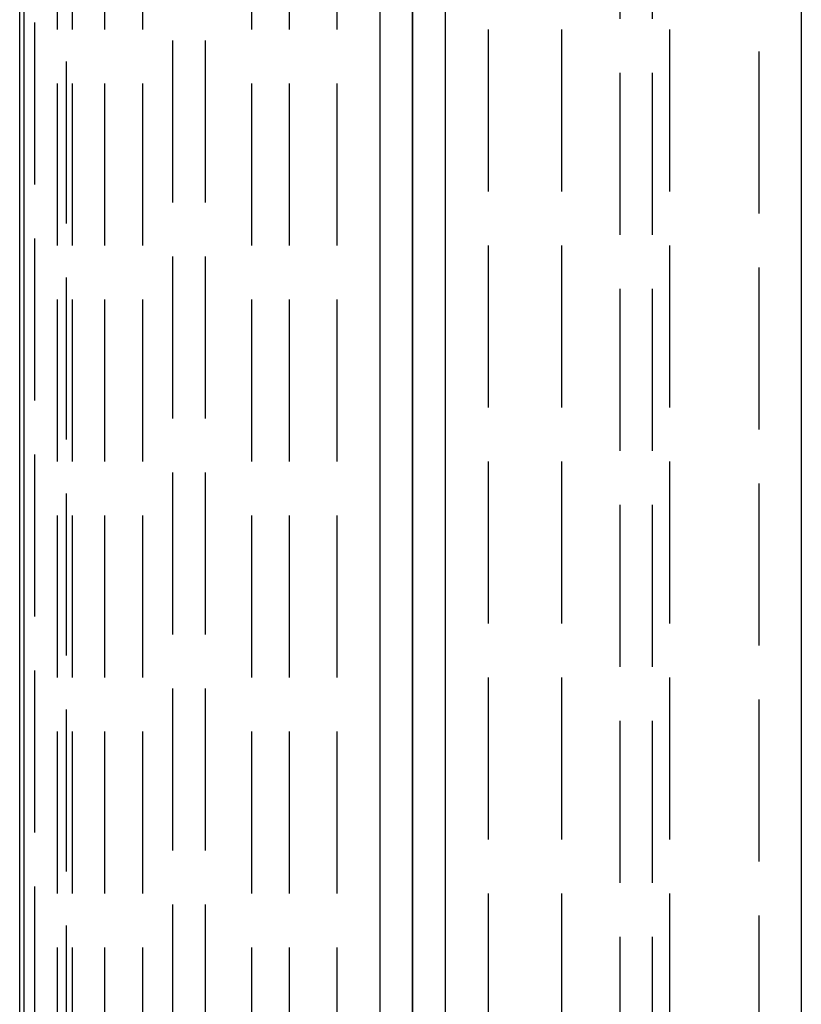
# Model space of a CAD drawing. Header units: millimetres. Extents: x -52 to 53, y -10 to 1210.
# Tile 3 of 10: x -18 to 18, y 65 to 110. Entities that reach past the tile are written whole.
import ezdxf

# ---------------------------------------------------------------- set-up
doc = ezdxf.new("R2010")
doc.units = ezdxf.units.MM
doc.header["$LTSCALE"] = 50
doc.linetypes.add('ALLCAD_Strich', pattern=[0.2, 0.15, -0.05])
doc.layers.add('BESCH_KONT_sich_schn_grun_2d', color=10, linetype='Continuous')
doc.layers.add('BESCH_KONT_sich_schn_seit_2d', color=160, linetype='Continuous')

msp = doc.modelspace()

# ---------------------------------------------------------------- linework, layer by layer
at = {"layer": 'BESCH_KONT_sich_schn_grun_2d', "linetype": 'Continuous'}
for p, q in [((-18, 5), (-18, 1200)), ((18, 1195), (18, 0)), ((-18.2, 0), (-18.2, 200)), ((-1.5, 0), (-1.5, 135)), ((1.5, 135), (1.5, 0))]:
    msp.add_line(p, q, dxfattribs=at)
at = {"layer": 'BESCH_KONT_sich_schn_grun_2d', "linetype": 'ALLCAD_Strich'}
for p, q in [((-16.028, 1.021), (-16.028, 1200)), ((-3.5, 0), (-3.5, 1200)), ((3.5, 1200), (3.5, 0)), ((6.9, 1200), (6.9, 0)), ((11.9, 1200), (11.9, 0)), ((16.028, 1198.979), (16.028, 0)), ((-11.1, 2), (-11.1, 1198)), ((-9.6, 2), (-9.6, 1198)), ((9.6, 1198), (9.6, 2)), ((11.1, 1198), (11.1, 2)), ((-17.5, 2.821), (-17.5, 1000)), ((-16.45, 0), (-16.45, 1000)), ((-15.75, 0), (-15.75, 1000)), ((-14.25, 0), (-14.25, 1000)), ((-12.5, 0), (-12.5, 1000)), ((-7.45, 0), (-7.45, 1000)), ((-5.7, 0), (-5.7, 1000))]:
    msp.add_line(p, q, dxfattribs=at)
at = {"layer": 'BESCH_KONT_sich_schn_seit_2d', "linetype": 'Continuous'}
for p, q in [((0, 5, -69.14), (0, 1200, -69.14)), ((0, 1.021, -68.6), (0, 1200, -68.6)), ((0, 1200, -73), (0, 0, -73)), ((0, 1.021, -6.5), (0, 200, -6.5)), ((0, 5, -5.96), (0, 200, -5.96)), ((0, 0, -57.753), (0, 200, -57.753)), ((0, 0, -63.4), (0, 200, -63.4)), ((0, 0, -11.7), (0, 200, -11.7)), ((0, 0, -17.347), (0, 200, -17.347)), ((0, 200, -2.1), (0, 0, -2.1))]:
    msp.add_line(p, q, dxfattribs=at)
at = {"layer": 'BESCH_KONT_sich_schn_seit_2d', "linetype": 'ALLCAD_Strich'}
for p, q in [((0, 1200, -4.1), (0, 0, -4.1)), ((0, 1200, -71), (0, 0, -71)), ((0, 1200, -49.643), (0, 0, -49.643)), ((0, 1200, -54.643), (0, 0, -54.643)), ((0, 0, -58.788), (0, 1000, -58.788)), ((0, 0, -62.062), (0, 1000, -62.062)), ((0, 0, -61.563), (0, 1000, -61.563)), ((0, 0, -63.1), (0, 1000, -63.1)), ((0, 0, -57.2), (0, 1000, -57.2)), ((0, 0, -17.9), (0, 1000, -17.9)), ((0, 0, -12), (0, 1000, -12)), ((0, 0, -13.537), (0, 1000, -13.537)), ((0, 0, -13.038), (0, 1000, -13.038)), ((0, 0, -16.312), (0, 1000, -16.312)), ((0, 0, -59.69), (0, 1000, -59.69)), ((0, 0, -60.3), (0, 1000, -60.3)), ((0, 0, -62.05), (0, 1000, -62.05)), ((0, 0, -57.94), (0, 1000, -57.94)), ((0, 0, -17.16), (0, 1000, -17.16)), ((0, 0, -13.05), (0, 1000, -13.05)), ((0, 0, -14.8), (0, 1000, -14.8)), ((0, 0, -15.41), (0, 1000, -15.41)), ((0, 2, -38.3), (0, 1000, -38.3)), ((0, 2, -36.8), (0, 1000, -36.8))]:
    msp.add_line(p, q, dxfattribs=at)

doc.saveas('drawing.dxf')
